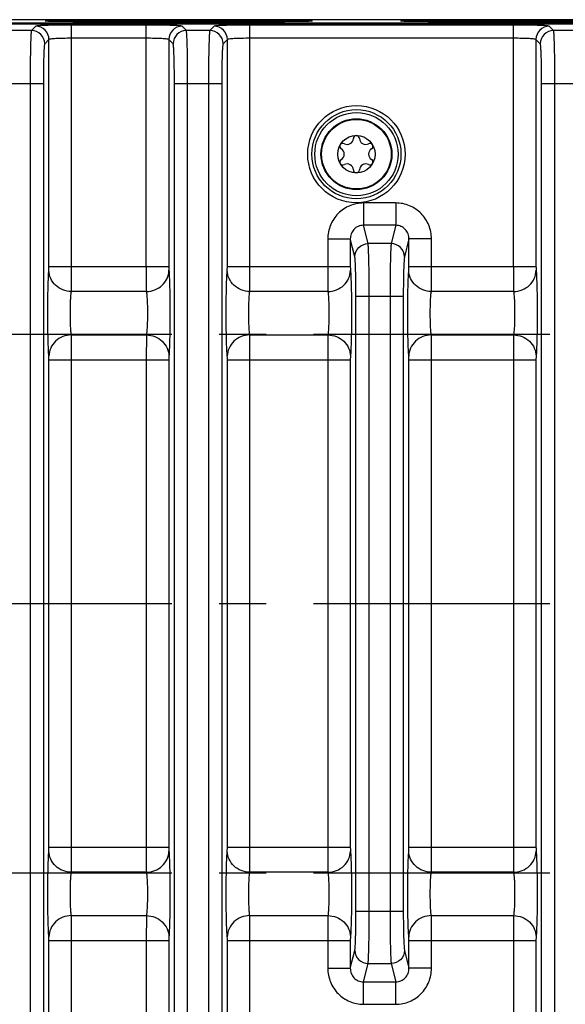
# Model space of a CAD drawing. Header units: inches. Extents: x 0 to 34, y 0 to 22.
# Tile 83 of 133: x 16.8 to 18.4, y 3.7 to 6.6. Entities that reach past the tile are written whole.
import ezdxf

# ---------------------------------------------------------------- set-up
doc = ezdxf.new("R2010")
doc.units = ezdxf.units.IN
doc.header["$LTSCALE"] = 1.87
doc.header["$MEASUREMENT"] = 0
doc.linetypes.add('CENTER', pattern=[0.6, 0.375, -0.075, 0.075, -0.075])
doc.layers.get('0').update_dxf_attribs({"linetype": 'CONTINUOUS'})
for name, color, linetype in [('02___PRT_ALL_AXES', 7, 'CONTINUOUS'), ('COSMETIC', 7, 'CONTINUOUS'), ('DIMENSIONS', 7, 'CONTINUOUS')]:
    doc.layers.add(name, color=color, linetype=linetype)
doc.styles.get("Standard").update_dxf_attribs({"font": 'txt', "width": 0.8})
doc.dimstyles.new('DIMSTYLE_2', dxfattribs={"dimtxt": 0.125, "dimasz": 0.18, "dimexe": 0.125, "dimexo": 0.0625, "dimgap": 0.0625, "dimtad": 0, "dimtih": 1, "dimtoh": 1, "dimzin": 4, "dimdsep": 46, "dimtxsty": 'STANDARD', "dimblk": '_FILLED', "dimblk1": '_FILLED', "dimblk2": '_FILLED', "dimcen": 0.09, "dimadec": 0, "dimazin": 0, "dimtp": 0.01, "dimtm": 0.01, "dimtfac": 1, "dimtofl": 0, "dimtmove": 0, "dimatfit": 3, "dimldrblk": '_FILLED', "dimfxl": 1, "dimtolj": 1, "dimtzin": 4, "dimarcsym": 0})

# ---------------------------------------------------------------- blocks, each defined once
blk = doc.blocks.new('_FILLED')
at = {"color": 0, "linetype": 'ByBlock'}
blk.add_solid([(0, 0), (-1, 0.1736), (-1, -0.1736)], dxfattribs=at)
blk = doc.blocks.new('*D16')
at = {"layer": 'DIMENSIONS', "color": 2, "linetype": 'Continuous', "transparency": 16777216}
for p, q in [((14.308, 3.7623), (14.308, 2.3057)), ((19.0324, 3.7623), (19.0324, 2.3057)), ((14.308, 2.4307), (16.0952, 2.4307)), ((19.0324, 2.4307), (17.2452, 2.4307))]:
    blk.add_line(p, q, dxfattribs=at)
at = {"layer": 'DIMENSIONS', "color": 2, "linetype": 'Continuous', "transparency": 16777216, "xscale": 0.18, "yscale": 0.18, "zscale": 0.18, "rotation": 180}
blk.add_blockref('_FILLED', (14.308, 2.4307), dxfattribs=at)
at = {"layer": 'DIMENSIONS', "color": 2, "linetype": 'Continuous', "transparency": 16777216, "xscale": 0.18, "yscale": 0.18, "zscale": 0.18}
blk.add_blockref('_FILLED', (19.0324, 2.4307), dxfattribs=at)
at = {"layer": 'DIMENSIONS', "color": 2, "linetype": 'Continuous', "transparency": 16777216, "insert": (16.6702, 2.4932), "char_height": 0.125, "width": 1.025, "attachment_point": 2, "line_spacing_factor": 0.9}
blk.add_mtext('4.72{\\Ftxt.shx;\\W1.000000;\\H0.125000; }[120]', dxfattribs=at)
blk = doc.blocks.new('*D19')
at = {"layer": 'DIMENSIONS', "color": 2, "linetype": 'Continuous', "transparency": 16777216}
for p, q in [((11.3967, 4.6922), (11.3967, 0.8057)), ((24.3428, 3.2182), (24.3428, 0.8057)), ((11.3967, 0.9307), (17.1448, 0.9307)), ((24.3428, 0.9307), (18.5948, 0.9307))]:
    blk.add_line(p, q, dxfattribs=at)
at = {"layer": 'DIMENSIONS', "color": 2, "linetype": 'Continuous', "transparency": 16777216, "xscale": 0.18, "yscale": 0.18, "zscale": 0.18, "rotation": 180}
blk.add_blockref('_FILLED', (11.3967, 0.9307), dxfattribs=at)
at = {"layer": 'DIMENSIONS', "color": 2, "linetype": 'Continuous', "transparency": 16777216, "xscale": 0.18, "yscale": 0.18, "zscale": 0.18}
blk.add_blockref('_FILLED', (24.3428, 0.9307), dxfattribs=at)
at = {"layer": 'DIMENSIONS', "color": 2, "linetype": 'Continuous', "transparency": 16777216, "insert": (17.8698, 0.9932), "char_height": 0.125, "width": 1.325, "attachment_point": 2, "line_spacing_factor": 0.9}
blk.add_mtext('12.95{\\Ftxt.shx;\\W1.000000;\\H0.125000; }[328.8]', dxfattribs=at)

msp = doc.modelspace()

# ---------------------------------------------------------------- linework, layer by layer
at = {"color": 7, "linetype": 'Continuous'}
for p, q in [((24.2428, 6.6497), (15.4209, 6.6497)), ((16.9785, 6.6473), (16.9785, 6.6438)), ((16.9785, 6.6473), (17.5691, 6.6473)), ((17.5691, 6.6438), (16.9785, 6.6438)), ((17.5691, 6.6473), (17.5691, 6.6438)), ((18.0335, 6.6473), (18.0335, 6.6438)), ((18.0335, 6.6473), (18.6241, 6.6473)), ((18.6241, 6.6438), (18.0335, 6.6438)), ((12.5547, 6.6373), (24.2326, 6.6373)), ((24.232, 6.6389), (15.4207, 6.6389)), ((16.8366, 6.6175), (16.7668, 6.6175)), ((16.8493, 6.6302), (16.8366, 6.6175)), ((16.9555, 5.9164), (16.9555, 6.6338)), ((17.1774, 6.6338), (16.9555, 6.6338)), ((17.1774, 5.9164), (17.1774, 6.6338)), ((17.2964, 6.6175), (17.2836, 6.6302)), ((17.3661, 6.6175), (17.2964, 6.6175)), ((17.3788, 6.6302), (17.3661, 6.6175)), ((17.4851, 5.9164), (17.4851, 6.6338)), ((18.2675, 6.6338), (17.4851, 6.6338)), ((18.2675, 5.9164), (18.2675, 6.6338)), ((18.3865, 6.6175), (18.3738, 6.6302)), ((18.4562, 6.6175), (18.3865, 6.6175)), ((16.8886, 6.5909), (16.8759, 6.5781)), ((16.8886, 5.9164), (16.8886, 6.5909)), ((17.1774, 6.5945), (16.9555, 6.5945)), ((17.2443, 6.5909), (17.2443, 5.9164)), ((17.257, 6.5781), (17.2443, 6.5909)), ((17.4182, 6.5909), (17.4054, 6.5781)), ((17.4182, 5.9164), (17.4182, 6.5909)), ((18.2675, 6.5945), (17.4851, 6.5945)), ((18.3344, 6.5909), (18.3344, 5.9164)), ((18.3472, 6.5781), (18.3344, 6.5909)), ((16.7315, 6.4601), (16.8719, 6.4601)), ((16.8326, 6.4601), (16.8326, 3.3703)), ((16.8719, 6.4601), (16.8719, 3.3703)), ((17.261, 3.3703), (17.261, 6.4601)), ((17.261, 6.4601), (17.4014, 6.4601)), ((17.3003, 3.3703), (17.3003, 6.4601)), ((17.3621, 6.4601), (17.3621, 3.3703)), ((17.4014, 6.4601), (17.4014, 3.3703)), ((18.3512, 3.3703), (18.3512, 6.4601)), ((18.3512, 6.4601), (18.4916, 6.4601)), ((18.3905, 3.3703), (18.3905, 6.4601)), ((17.8222, 6.1053), (17.8222, 6.039)), ((17.9182, 6.1053), (17.8222, 6.1053)), ((17.9182, 6.1053), (17.9182, 6.039)), ((17.8358, 5.9844), (17.8222, 6.039)), ((17.9182, 6.039), (17.8222, 6.039)), ((17.9182, 6.039), (17.9046, 5.9844)), ((17.7164, 5.9984), (17.7164, 5.9164)), ((17.7164, 5.9984), (17.7832, 5.9984)), ((17.7832, 5.9984), (17.7832, 5.9164)), ((17.7964, 5.9454), (17.7832, 5.9984)), ((17.9571, 5.9984), (17.944, 5.9454)), ((17.9571, 5.9164), (17.9571, 5.9984)), ((18.024, 5.9984), (17.9571, 5.9984)), ((18.024, 5.9164), (18.024, 5.9984)), ((17.9046, 5.9844), (17.8358, 5.9844)), ((16.8884, 5.9052), (16.8886, 5.9164)), ((16.8886, 5.9164), (17.2443, 5.9164)), ((16.9553, 5.8421), (16.9555, 5.9164)), ((17.4179, 5.9052), (17.4182, 5.9164)), ((17.4182, 5.9164), (17.7832, 5.9164)), ((17.4848, 5.8421), (17.4851, 5.9164)), ((17.9569, 5.9052), (17.9571, 5.9164)), ((17.9571, 5.9164), (18.3344, 5.9164)), ((18.0238, 5.8421), (18.024, 5.9164)), ((17.1777, 5.8421), (16.9553, 5.8421)), ((17.7166, 5.8421), (17.4848, 5.8421)), ((17.8, 4.0019), (17.8, 5.8285)), ((17.8, 5.8285), (17.9404, 5.8285)), ((17.8393, 4.0019), (17.8393, 5.8285)), ((17.9011, 5.8285), (17.9011, 4.0019)), ((17.9404, 5.8285), (17.9404, 4.0019)), ((18.2678, 5.8421), (18.0238, 5.8421)), ((16.9553, 5.7133), (17.1777, 5.7133)), ((17.1777, 5.7133), (17.1774, 5.639)), ((17.4848, 5.7133), (17.7166, 5.7133)), ((17.7166, 5.7133), (17.7164, 5.639)), ((18.0238, 5.7133), (18.2678, 5.7133)), ((18.2678, 5.7133), (18.2675, 5.639)), ((17.2445, 5.6501), (17.2443, 5.639)), ((17.7835, 5.6501), (17.7832, 5.639)), ((18.3347, 5.6501), (18.3344, 5.639)), ((16.8886, 4.1914), (16.8886, 5.639)), ((16.8886, 5.639), (17.2443, 5.639)), ((16.9555, 4.1914), (16.9555, 5.639)), ((17.1774, 5.639), (17.1774, 4.1914)), ((17.2443, 5.639), (17.2443, 4.1914)), ((17.4182, 4.1914), (17.4182, 5.639)), ((17.4182, 5.639), (17.7832, 5.639)), ((17.4851, 4.1914), (17.4851, 5.639)), ((17.7164, 5.639), (17.7164, 4.1914)), ((17.7832, 5.639), (17.7832, 4.1914)), ((17.9571, 4.1914), (17.9571, 5.639)), ((17.9571, 5.639), (18.3344, 5.639)), ((18.024, 4.1914), (18.024, 5.639)), ((18.2675, 5.639), (18.2675, 4.1914)), ((18.3344, 5.639), (18.3344, 4.1914)), ((16.8884, 4.1802), (16.8886, 4.1914)), ((16.8886, 4.1914), (17.2443, 4.1914)), ((16.9553, 4.1171), (16.9555, 4.1914)), ((17.4179, 4.1802), (17.4182, 4.1914)), ((17.4182, 4.1914), (17.7832, 4.1914)), ((17.4848, 4.1171), (17.4851, 4.1914)), ((17.9569, 4.1802), (17.9571, 4.1914)), ((17.9571, 4.1914), (18.3344, 4.1914)), ((18.0238, 4.1171), (18.024, 4.1914)), ((17.1777, 4.1171), (16.9553, 4.1171)), ((17.7166, 4.1171), (17.4848, 4.1171)), ((18.2678, 4.1171), (18.0238, 4.1171)), ((16.9553, 3.9883), (17.1777, 3.9883)), ((17.1777, 3.9883), (17.1774, 3.914)), ((17.4848, 3.9883), (17.7166, 3.9883)), ((17.7166, 3.9883), (17.7164, 3.914)), ((17.8, 4.0019), (17.9404, 4.0019)), ((18.0238, 3.9883), (18.2678, 3.9883)), ((18.2678, 3.9883), (18.2675, 3.914)), ((17.2445, 3.9251), (17.2443, 3.914)), ((17.7835, 3.9251), (17.7832, 3.914)), ((18.3347, 3.9251), (18.3344, 3.914)), ((16.8886, 3.2395), (16.8886, 3.914)), ((16.8886, 3.914), (17.2443, 3.914)), ((16.9555, 3.1966), (16.9555, 3.914)), ((17.1774, 3.914), (17.1774, 3.1966)), ((17.2443, 3.914), (17.2443, 3.2395)), ((17.4182, 3.914), (17.7832, 3.914)), ((17.4182, 3.2395), (17.4182, 3.914)), ((17.4851, 3.1966), (17.4851, 3.914)), ((17.7164, 3.914), (17.7164, 3.8319)), ((17.7832, 3.914), (17.7832, 3.8319)), ((17.9571, 3.914), (18.3344, 3.914)), ((17.9571, 3.8319), (17.9571, 3.914)), ((18.024, 3.8319), (18.024, 3.914)), ((18.2675, 3.914), (18.2675, 3.1966)), ((18.3344, 3.914), (18.3344, 3.2395)), ((17.7832, 3.8319), (17.7964, 3.885)), ((17.944, 3.885), (17.9571, 3.8319)), ((17.7164, 3.8319), (17.7832, 3.8319)), ((17.8222, 3.7914), (17.8358, 3.846)), ((17.8358, 3.846), (17.9046, 3.846)), ((17.9046, 3.846), (17.9182, 3.7914)), ((18.024, 3.8319), (17.9571, 3.8319)), ((17.8222, 3.7914), (17.9182, 3.7914)), ((17.8222, 3.7251), (17.8222, 3.7914)), ((17.9182, 3.7251), (17.9182, 3.7914)), ((17.8222, 3.7251), (17.9182, 3.7251))]:
    msp.add_line(p, q, dxfattribs=at)
for radius in [0.1445, 0.1236, 0.1053, 0.1033, 0.0555]:
    msp.add_circle((17.8013, 6.2502), radius, dxfattribs=at)
for centre, radius, start, end in [((16.8365, 6.5781), 0.0394, 0.0842, 89.9158), ((16.8492, 6.5908), 0.0394, 0.0842, 89.9158), ((17.2837, 6.5908), 0.0394, 90.0842, 179.9158), ((17.2964, 6.5781), 0.0394, 90.0842, 179.9158), ((17.366, 6.5781), 0.0394, 0.0842, 89.9158), ((17.3788, 6.5908), 0.0394, 0.0842, 89.9158), ((18.3738, 6.5908), 0.0394, 90.0842, 179.9158), ((18.3866, 6.5781), 0.0394, 90.0842, 179.9158), ((17.7741, 6.2972), 0.0181, 241.6303, 358.3697), ((17.8013, 6.2965), 0.00906, 1.6303, 178.3697), ((17.8285, 6.2972), 0.0181, 181.6303, 298.3697), ((17.7612, 6.2733), 0.00906, 61.6303, 238.3697), ((17.747, 6.2502), 0.0181, 301.6303, 58.3697), ((17.8414, 6.2733), 0.00906, 301.6303, 118.3697), ((17.8556, 6.2502), 0.0181, 121.6303, 238.3697), ((17.7612, 6.2271), 0.00906, 121.6303, 298.3697), ((17.8414, 6.2271), 0.00906, 241.6303, 58.3697), ((17.7741, 6.2032), 0.0181, 1.6303, 118.3697), ((17.8013, 6.2039), 0.00906, 181.6303, 358.3697), ((17.8285, 6.2032), 0.0181, 61.6303, 178.3697)]:
    msp.add_arc(centre, radius, start, end, dxfattribs=at)
for points, knots in [([(16.8779, 6.6455), (16.8779, 6.6456), (16.8784, 6.6457), (16.8788, 6.6458), (16.8797, 6.6459), (16.8807, 6.646), (16.8825, 6.6461), (16.8854, 6.6462), (16.8895, 6.6464), (16.8946, 6.6465), (16.9004, 6.6467), (16.9097, 6.6468), (16.9229, 6.647), (16.9402, 6.6472), (16.959, 6.6473), (16.972, 6.6473), (16.9785, 6.6473)], [0, 0, 0, 0, 0.003636, 0.008994, 0.016773, 0.026965, 0.03955, 0.071776, 0.113136, 0.163228, 0.221576, 0.287618, 0.439913, 0.614301, 0.804287, 1, 1, 1, 1]), ([(16.9785, 6.6438), (16.9721, 6.6438), (16.9594, 6.6438), (16.941, 6.6439), (16.9264, 6.644), (16.9155, 6.6442), (16.9083, 6.6443), (16.9017, 6.6444), (16.8958, 6.6446), (16.8907, 6.6447), (16.8864, 6.6448), (16.8834, 6.645), (16.8814, 6.6451), (16.8802, 6.6452), (16.8793, 6.6453), (16.8787, 6.6453), (16.8782, 6.6454), (16.878, 6.6455), (16.8779, 6.6455)], [0, 0, 0, 0, 0.191597, 0.377824, 0.549417, 0.627753, 0.700256, 0.766188, 0.824878, 0.875779, 0.918432, 0.95244, 0.966098, 0.977483, 0.98657, 0.993345, 0.997804, 1, 1, 1, 1]), ([(17.5691, 6.6473), (17.5756, 6.6473), (17.5886, 6.6473), (17.6074, 6.6472), (17.6247, 6.647), (17.6379, 6.6468), (17.6472, 6.6467), (17.653, 6.6465), (17.658, 6.6464), (17.6622, 6.6462), (17.6651, 6.6461), (17.6669, 6.646), (17.6679, 6.6459), (17.6688, 6.6458), (17.6692, 6.6457), (17.6697, 6.6456), (17.6697, 6.6455)], [0, 0, 0, 0, 0.195826, 0.385808, 0.560148, 0.712431, 0.778462, 0.836799, 0.886882, 0.928236, 0.960456, 0.97304, 0.98323, 0.991008, 0.996364, 1, 1, 1, 1]), ([(17.6697, 6.6455), (17.6696, 6.6455), (17.6694, 6.6454), (17.6689, 6.6453), (17.6683, 6.6453), (17.6674, 6.6452), (17.6662, 6.6451), (17.6642, 6.645), (17.6612, 6.6448), (17.6569, 6.6447), (17.6518, 6.6446), (17.6459, 6.6444), (17.6393, 6.6443), (17.632, 6.6442), (17.6212, 6.644), (17.6066, 6.6439), (17.5882, 6.6438), (17.5755, 6.6438), (17.5691, 6.6438)], [0, 0, 0, 0, 0.002196, 0.006656, 0.013431, 0.02252, 0.033907, 0.047568, 0.081581, 0.12424, 0.17515, 0.233851, 0.299794, 0.372301, 0.450644, 0.622288, 0.808515, 1, 1, 1, 1]), ([(17.9329, 6.6455), (17.9329, 6.6456), (17.9334, 6.6457), (17.9338, 6.6458), (17.9347, 6.6459), (17.9357, 6.646), (17.9375, 6.6461), (17.9404, 6.6462), (17.9445, 6.6464), (17.9496, 6.6465), (17.9554, 6.6467), (17.9647, 6.6468), (17.9779, 6.647), (17.9952, 6.6472), (18.014, 6.6473), (18.027, 6.6473), (18.0335, 6.6473)], [0, 0, 0, 0, 0.003636, 0.008994, 0.016773, 0.026965, 0.03955, 0.071776, 0.113136, 0.163228, 0.221576, 0.287618, 0.439913, 0.614301, 0.804287, 1, 1, 1, 1]), ([(18.0335, 6.6438), (18.0271, 6.6438), (18.0144, 6.6438), (17.996, 6.6439), (17.9814, 6.644), (17.9705, 6.6442), (17.9633, 6.6443), (17.9567, 6.6444), (17.9508, 6.6446), (17.9457, 6.6447), (17.9414, 6.6448), (17.9384, 6.645), (17.9364, 6.6451), (17.9352, 6.6452), (17.9343, 6.6453), (17.9337, 6.6453), (17.9332, 6.6454), (17.933, 6.6455), (17.9329, 6.6455)], [0, 0, 0, 0, 0.191597, 0.377824, 0.549417, 0.627753, 0.700256, 0.766188, 0.824878, 0.875779, 0.918432, 0.95244, 0.966098, 0.977483, 0.98657, 0.993345, 0.997804, 1, 1, 1, 1]), ([(16.8366, 6.6175), (16.8363, 6.6171), (16.8361, 6.6157), (16.8357, 6.6131), (16.8353, 6.609), (16.8348, 6.6008), (16.8342, 6.5875), (16.8337, 6.5682), (16.8332, 6.5448), (16.8327, 6.5084), (16.8326, 6.4798), (16.8326, 6.4601)], [0, 0, 0, 0, 0.008329, 0.02557, 0.051712, 0.086556, 0.180988, 0.305477, 0.455483, 0.625443, 1, 1, 1, 1]), ([(16.9555, 6.6338), (16.9423, 6.6338), (16.923, 6.6337), (16.8984, 6.6332), (16.8826, 6.6328), (16.8695, 6.6323), (16.8605, 6.6318), (16.855, 6.6313), (16.8522, 6.631), (16.8505, 6.6307), (16.8495, 6.6304), (16.8493, 6.6302)], [0, 0, 0, 0, 0.374119, 0.543968, 0.693877, 0.818356, 0.912859, 0.947756, 0.973996, 0.991383, 1, 1, 1, 1]), ([(17.2836, 6.6302), (17.2834, 6.6304), (17.2824, 6.6307), (17.2807, 6.631), (17.2779, 6.6313), (17.2724, 6.6318), (17.2634, 6.6323), (17.2503, 6.6328), (17.2346, 6.6332), (17.21, 6.6337), (17.1907, 6.6338), (17.1774, 6.6338)], [0, 0, 0, 0, 0.008597, 0.025964, 0.052179, 0.087061, 0.18149, 0.305911, 0.455827, 0.625676, 1, 1, 1, 1]), ([(17.3003, 6.4601), (17.3003, 6.4798), (17.3002, 6.5084), (17.2997, 6.5448), (17.2993, 6.5682), (17.2987, 6.5875), (17.2981, 6.6008), (17.2976, 6.609), (17.2972, 6.6131), (17.2968, 6.6157), (17.2966, 6.6171), (17.2964, 6.6175)], [0, 0, 0, 0, 0.374557, 0.544517, 0.694523, 0.819012, 0.913444, 0.948288, 0.97443, 0.991671, 1, 1, 1, 1]), ([(17.3661, 6.6175), (17.3658, 6.6171), (17.3656, 6.6157), (17.3652, 6.6131), (17.3649, 6.609), (17.3643, 6.6008), (17.3638, 6.5875), (17.3632, 6.5682), (17.3627, 6.5448), (17.3622, 6.5084), (17.3621, 6.4798), (17.3621, 6.4601)], [0, 0, 0, 0, 0.008329, 0.02557, 0.051712, 0.086556, 0.180988, 0.305477, 0.455483, 0.625443, 1, 1, 1, 1]), ([(17.4851, 6.6338), (17.4718, 6.6338), (17.4525, 6.6337), (17.4279, 6.6332), (17.4121, 6.6328), (17.3991, 6.6323), (17.3901, 6.6318), (17.3846, 6.6313), (17.3818, 6.631), (17.38, 6.6307), (17.379, 6.6304), (17.3788, 6.6302)], [0, 0, 0, 0, 0.374119, 0.543968, 0.693877, 0.818356, 0.912859, 0.947756, 0.973996, 0.991383, 1, 1, 1, 1]), ([(18.3738, 6.6302), (18.3736, 6.6304), (18.3726, 6.6307), (18.3708, 6.631), (18.368, 6.6313), (18.3626, 6.6318), (18.3536, 6.6323), (18.3405, 6.6328), (18.3247, 6.6332), (18.3001, 6.6337), (18.2808, 6.6338), (18.2675, 6.6338)], [0, 0, 0, 0, 0.008597, 0.025964, 0.052179, 0.087061, 0.18149, 0.305911, 0.455827, 0.625676, 1, 1, 1, 1]), ([(18.3905, 6.4601), (18.3905, 6.4798), (18.3904, 6.5084), (18.3899, 6.5448), (18.3894, 6.5682), (18.3888, 6.5875), (18.3883, 6.6008), (18.3877, 6.609), (18.3874, 6.6131), (18.387, 6.6157), (18.3868, 6.6171), (18.3865, 6.6175)], [0, 0, 0, 0, 0.374557, 0.544517, 0.694523, 0.819012, 0.913444, 0.948288, 0.97443, 0.991671, 1, 1, 1, 1]), ([(16.9555, 6.5945), (16.9472, 6.5945), (16.935, 6.5943), (16.9195, 6.5939), (16.9096, 6.5935), (16.9014, 6.5929), (16.895, 6.5924), (16.8912, 6.5917), (16.889, 6.5914), (16.8886, 6.5909)], [0, 0, 0, 0, 0.373447, 0.54299, 0.692643, 0.816964, 0.91148, 0.97293, 1, 1, 1, 1]), ([(17.2443, 6.5909), (17.2439, 6.5914), (17.2417, 6.5917), (17.2379, 6.5924), (17.2315, 6.5929), (17.2233, 6.5935), (17.2134, 6.5939), (17.1979, 6.5943), (17.1857, 6.5945), (17.1774, 6.5945)], [0, 0, 0, 0, 0.027052, 0.088466, 0.182908, 0.307182, 0.456838, 0.626375, 1, 1, 1, 1]), ([(17.4851, 6.5945), (17.4767, 6.5945), (17.4645, 6.5943), (17.449, 6.5939), (17.4391, 6.5935), (17.4309, 6.5929), (17.4245, 6.5924), (17.4208, 6.5917), (17.4185, 6.5914), (17.4182, 6.5909)], [0, 0, 0, 0, 0.373447, 0.54299, 0.692643, 0.816964, 0.91148, 0.97293, 1, 1, 1, 1]), ([(18.3344, 6.5909), (18.3341, 6.5914), (18.3318, 6.5917), (18.3281, 6.5924), (18.3217, 6.5929), (18.3135, 6.5935), (18.3036, 6.5939), (18.2881, 6.5943), (18.2759, 6.5945), (18.2675, 6.5945)], [0, 0, 0, 0, 0.027052, 0.088466, 0.182908, 0.307182, 0.456838, 0.626375, 1, 1, 1, 1]), ([(16.8759, 6.5781), (16.8757, 6.5779), (16.8754, 6.5768), (16.875, 6.5749), (16.8747, 6.5718), (16.8741, 6.5657), (16.8736, 6.5557), (16.873, 6.5411), (16.8725, 6.5236), (16.872, 6.4963), (16.8719, 6.4748), (16.8719, 6.4601)], [0, 0, 0, 0, 0.008604, 0.025967, 0.052176, 0.087054, 0.181481, 0.305903, 0.455824, 0.625684, 1, 1, 1, 1]), ([(17.261, 6.4601), (17.261, 6.4748), (17.2609, 6.4963), (17.2604, 6.5236), (17.2599, 6.5411), (17.2593, 6.5557), (17.2588, 6.5657), (17.2582, 6.5718), (17.2579, 6.5749), (17.2575, 6.5768), (17.2573, 6.5779), (17.257, 6.5781)], [0, 0, 0, 0, 0.374316, 0.544176, 0.694097, 0.818519, 0.912946, 0.947824, 0.974033, 0.991396, 1, 1, 1, 1]), ([(17.4054, 6.5781), (17.4052, 6.5779), (17.4049, 6.5768), (17.4046, 6.5749), (17.4042, 6.5718), (17.4037, 6.5657), (17.4031, 6.5557), (17.4025, 6.5411), (17.4021, 6.5236), (17.4016, 6.4963), (17.4014, 6.4748), (17.4014, 6.4601)], [0, 0, 0, 0, 0.008604, 0.025967, 0.052176, 0.087054, 0.181481, 0.305903, 0.455824, 0.625684, 1, 1, 1, 1]), ([(18.3512, 6.4601), (18.3512, 6.4748), (18.351, 6.4963), (18.3505, 6.5236), (18.3501, 6.5411), (18.3495, 6.5557), (18.3489, 6.5657), (18.3484, 6.5718), (18.348, 6.5749), (18.3477, 6.5768), (18.3474, 6.5779), (18.3472, 6.5781)], [0, 0, 0, 0, 0.374316, 0.544176, 0.694097, 0.818519, 0.912946, 0.947824, 0.974033, 0.991396, 1, 1, 1, 1]), ([(17.8222, 6.1053), (17.8084, 6.1053), (17.7804, 6.0997), (17.7452, 6.0758), (17.7218, 6.0402), (17.7164, 6.0123), (17.7164, 5.9984)], [0, 0, 0, 0, 0.250003, 0.499951, 0.749924, 1, 1, 1, 1]), ([(18.024, 5.9984), (18.024, 6.0123), (18.0186, 6.0402), (17.9952, 6.0758), (17.96, 6.0997), (17.932, 6.1053), (17.9182, 6.1053)], [0, 0, 0, 0, 0.250075, 0.50005, 0.750001, 1, 1, 1, 1]), ([(17.8222, 6.039), (17.817, 6.039), (17.8064, 6.0369), (17.7933, 6.0275), (17.785, 6.014), (17.7832, 6.0036), (17.7832, 5.9984)], [0, 0, 0, 0, 0.252287, 0.503673, 0.752857, 1, 1, 1, 1]), ([(17.9571, 5.9984), (17.9572, 6.0036), (17.9554, 6.014), (17.9471, 6.0275), (17.934, 6.0369), (17.9234, 6.039), (17.9182, 6.039)], [0, 0, 0, 0, 0.247143, 0.496329, 0.747717, 1, 1, 1, 1]), ([(17.7964, 5.9454), (17.7965, 5.9554), (17.805, 5.9761), (17.8258, 5.9844), (17.8358, 5.9844)], [0, 0, 0, 0, 0.498388, 1, 1, 1, 1]), ([(17.8393, 5.8285), (17.8393, 5.8468), (17.8392, 5.8813), (17.8385, 5.9274), (17.8377, 5.9589), (17.8366, 5.9764), (17.8362, 5.9823), (17.8358, 5.9844)], [0, 0, 0, 0, 0.353542, 0.662219, 0.887141, 0.958811, 1, 1, 1, 1]), ([(17.9046, 5.9844), (17.9042, 5.9823), (17.9038, 5.9764), (17.9027, 5.9589), (17.9019, 5.9274), (17.9012, 5.8813), (17.9011, 5.8468), (17.9011, 5.8285)], [0, 0, 0, 0, 0.041189, 0.11286, 0.337782, 0.646459, 1, 1, 1, 1]), ([(17.944, 5.9454), (17.9439, 5.9554), (17.9354, 5.9761), (17.9146, 5.9844), (17.9046, 5.9844)], [0, 0, 0, 0, 0.498388, 1, 1, 1, 1]), ([(17.8, 5.8285), (17.8, 5.8423), (17.7998, 5.8681), (17.7991, 5.9027), (17.7983, 5.9263), (17.7973, 5.9394), (17.7968, 5.9439), (17.7964, 5.9454)], [0, 0, 0, 0, 0.353419, 0.661997, 0.886903, 0.958641, 1, 1, 1, 1]), ([(17.944, 5.9454), (17.9436, 5.9439), (17.9431, 5.9394), (17.9421, 5.9263), (17.9413, 5.9027), (17.9406, 5.8681), (17.9404, 5.8423), (17.9404, 5.8285)], [0, 0, 0, 0, 0.041359, 0.113097, 0.338005, 0.646582, 1, 1, 1, 1]), ([(17.1774, 5.9164), (17.1774, 5.9084), (17.1774, 5.8836), (17.1774, 5.8589), (17.1777, 5.8421)], [0, 0, 0, 0, 0.321742, 1, 1, 1, 1]), ([(17.2443, 5.9164), (17.2443, 5.9152), (17.2443, 5.9115), (17.2443, 5.9078), (17.2445, 5.9052)], [0, 0, 0, 0, 0.321678, 1, 1, 1, 1]), ([(17.7164, 5.9164), (17.7164, 5.9084), (17.7164, 5.8836), (17.7164, 5.8589), (17.7166, 5.8421)], [0, 0, 0, 0, 0.321742, 1, 1, 1, 1]), ([(17.7832, 5.9164), (17.7832, 5.9152), (17.7833, 5.9115), (17.7833, 5.9078), (17.7835, 5.9052)], [0, 0, 0, 0, 0.321678, 1, 1, 1, 1]), ([(18.2675, 5.9164), (18.2675, 5.9084), (18.2676, 5.8836), (18.2676, 5.8589), (18.2678, 5.8421)], [0, 0, 0, 0, 0.321742, 1, 1, 1, 1]), ([(18.3344, 5.9164), (18.3344, 5.9152), (18.3345, 5.9115), (18.3345, 5.9078), (18.3347, 5.9052)], [0, 0, 0, 0, 0.321678, 1, 1, 1, 1]), ([(16.8884, 5.6501), (16.8877, 5.6566), (16.8869, 5.6731), (16.8855, 5.7156), (16.885, 5.7777), (16.8855, 5.8398), (16.8869, 5.8823), (16.8877, 5.8987), (16.8884, 5.9052)], [0, 0, 0, 0, 0.076843, 0.193551, 0.5, 0.806448, 0.923156, 1, 1, 1, 1]), ([(16.9553, 5.8421), (16.9466, 5.8422), (16.9293, 5.8456), (16.9072, 5.8595), (16.8922, 5.8804), (16.8885, 5.8971), (16.8884, 5.9052)], [0, 0, 0, 0, 0.256111, 0.509215, 0.756946, 1, 1, 1, 1]), ([(17.1777, 5.8421), (17.1863, 5.8422), (17.2036, 5.8455), (17.2257, 5.8595), (17.2407, 5.8804), (17.2444, 5.8971), (17.2445, 5.9052)], [0, 0, 0, 0, 0.256111, 0.509215, 0.756946, 1, 1, 1, 1]), ([(17.2445, 5.9052), (17.2452, 5.8987), (17.2461, 5.8823), (17.2474, 5.8398), (17.2479, 5.7777), (17.2474, 5.7156), (17.2461, 5.6731), (17.2452, 5.6566), (17.2445, 5.6501)], [0, 0, 0, 0, 0.076844, 0.193552, 0.5, 0.806449, 0.923156, 1, 1, 1, 1]), ([(17.4179, 5.6501), (17.4172, 5.6566), (17.4164, 5.6731), (17.415, 5.7156), (17.4145, 5.7777), (17.415, 5.8398), (17.4164, 5.8823), (17.4172, 5.8987), (17.4179, 5.9052)], [0, 0, 0, 0, 0.076843, 0.193551, 0.5, 0.806448, 0.923156, 1, 1, 1, 1]), ([(17.4848, 5.8421), (17.4761, 5.8422), (17.4588, 5.8456), (17.4368, 5.8595), (17.4217, 5.8804), (17.418, 5.8971), (17.4179, 5.9052)], [0, 0, 0, 0, 0.256111, 0.509215, 0.756946, 1, 1, 1, 1]), ([(17.7166, 5.8421), (17.7253, 5.8422), (17.7426, 5.8455), (17.7646, 5.8595), (17.7797, 5.8804), (17.7834, 5.8971), (17.7835, 5.9052)], [0, 0, 0, 0, 0.256111, 0.509215, 0.756946, 1, 1, 1, 1]), ([(17.7835, 5.9052), (17.7842, 5.8987), (17.785, 5.8823), (17.7864, 5.8398), (17.7869, 5.7777), (17.7864, 5.7156), (17.785, 5.6731), (17.7842, 5.6566), (17.7835, 5.6501)], [0, 0, 0, 0, 0.076844, 0.193552, 0.5, 0.806449, 0.923156, 1, 1, 1, 1]), ([(17.9569, 5.6501), (17.9562, 5.6566), (17.9554, 5.6731), (17.954, 5.7156), (17.9535, 5.7777), (17.954, 5.8398), (17.9554, 5.8823), (17.9562, 5.8987), (17.9569, 5.9052)], [0, 0, 0, 0, 0.076843, 0.193551, 0.5, 0.806448, 0.923156, 1, 1, 1, 1]), ([(18.0238, 5.8421), (18.0151, 5.8422), (17.9978, 5.8456), (17.9757, 5.8595), (17.9607, 5.8804), (17.957, 5.8971), (17.9569, 5.9052)], [0, 0, 0, 0, 0.256111, 0.509215, 0.756946, 1, 1, 1, 1]), ([(18.2678, 5.8421), (18.2765, 5.8422), (18.2938, 5.8455), (18.3158, 5.8595), (18.3309, 5.8804), (18.3346, 5.8971), (18.3347, 5.9052)], [0, 0, 0, 0, 0.256111, 0.509215, 0.756946, 1, 1, 1, 1]), ([(18.3347, 5.9052), (18.3354, 5.8987), (18.3362, 5.8823), (18.3376, 5.8398), (18.3381, 5.7777), (18.3376, 5.7156), (18.3362, 5.6731), (18.3354, 5.6566), (18.3347, 5.6501)], [0, 0, 0, 0, 0.076844, 0.193552, 0.5, 0.806449, 0.923156, 1, 1, 1, 1]), ([(16.9553, 5.7133), (16.9546, 5.7166), (16.9537, 5.7249), (16.9524, 5.7463), (16.9519, 5.7777), (16.9524, 5.8091), (16.9537, 5.8305), (16.9546, 5.8388), (16.9553, 5.8421)], [0, 0, 0, 0, 0.077147, 0.193831, 0.500016, 0.806192, 0.922866, 1, 1, 1, 1]), ([(17.1777, 5.8421), (17.1783, 5.8388), (17.1792, 5.8305), (17.1805, 5.8091), (17.181, 5.7777), (17.1805, 5.7463), (17.1792, 5.7249), (17.1783, 5.7166), (17.1777, 5.7133)], [0, 0, 0, 0, 0.077134, 0.193809, 0.499986, 0.806171, 0.922854, 1, 1, 1, 1]), ([(17.4848, 5.7133), (17.4841, 5.7166), (17.4833, 5.7249), (17.4819, 5.7463), (17.4814, 5.7777), (17.4819, 5.8091), (17.4833, 5.8305), (17.4841, 5.8388), (17.4848, 5.8421)], [0, 0, 0, 0, 0.077147, 0.193831, 0.500016, 0.806192, 0.922866, 1, 1, 1, 1]), ([(17.7166, 5.8421), (17.7173, 5.8388), (17.7181, 5.8305), (17.7195, 5.8091), (17.72, 5.7777), (17.7195, 5.7463), (17.7181, 5.7249), (17.7173, 5.7166), (17.7166, 5.7133)], [0, 0, 0, 0, 0.077134, 0.193809, 0.499986, 0.806171, 0.922854, 1, 1, 1, 1]), ([(18.0238, 5.7133), (18.0231, 5.7166), (18.0222, 5.7249), (18.0209, 5.7463), (18.0204, 5.7777), (18.0209, 5.8091), (18.0222, 5.8305), (18.0231, 5.8388), (18.0238, 5.8421)], [0, 0, 0, 0, 0.077147, 0.193831, 0.500016, 0.806192, 0.922866, 1, 1, 1, 1]), ([(18.2678, 5.8421), (18.2685, 5.8388), (18.2693, 5.8305), (18.2707, 5.8091), (18.2712, 5.7777), (18.2707, 5.7463), (18.2693, 5.7249), (18.2685, 5.7166), (18.2678, 5.7133)], [0, 0, 0, 0, 0.077134, 0.193809, 0.499986, 0.806171, 0.922854, 1, 1, 1, 1]), ([(16.9553, 5.7133), (16.9466, 5.7132), (16.9293, 5.7098), (16.9072, 5.6959), (16.8922, 5.675), (16.8885, 5.6583), (16.8884, 5.6501)], [0, 0, 0, 0, 0.256111, 0.509215, 0.756946, 1, 1, 1, 1]), ([(16.9555, 5.639), (16.9555, 5.647), (16.9555, 5.6717), (16.9555, 5.6965), (16.9553, 5.7133)], [0, 0, 0, 0, 0.321753, 1, 1, 1, 1]), ([(17.1777, 5.7133), (17.1863, 5.7132), (17.2036, 5.7098), (17.2257, 5.6959), (17.2407, 5.675), (17.2444, 5.6583), (17.2445, 5.6501)], [0, 0, 0, 0, 0.256111, 0.509215, 0.756946, 1, 1, 1, 1]), ([(17.4848, 5.7133), (17.4761, 5.7132), (17.4588, 5.7098), (17.4368, 5.6959), (17.4217, 5.675), (17.418, 5.6583), (17.4179, 5.6501)], [0, 0, 0, 0, 0.256111, 0.509215, 0.756946, 1, 1, 1, 1]), ([(17.4851, 5.639), (17.4851, 5.647), (17.485, 5.6717), (17.485, 5.6965), (17.4848, 5.7133)], [0, 0, 0, 0, 0.321753, 1, 1, 1, 1]), ([(17.7166, 5.7133), (17.7253, 5.7132), (17.7426, 5.7098), (17.7646, 5.6959), (17.7797, 5.675), (17.7834, 5.6583), (17.7835, 5.6501)], [0, 0, 0, 0, 0.256111, 0.509215, 0.756946, 1, 1, 1, 1]), ([(18.0238, 5.7133), (18.0151, 5.7132), (17.9978, 5.7098), (17.9757, 5.6959), (17.9607, 5.675), (17.957, 5.6583), (17.9569, 5.6501)], [0, 0, 0, 0, 0.256111, 0.509215, 0.756946, 1, 1, 1, 1]), ([(18.024, 5.639), (18.024, 5.647), (18.024, 5.6717), (18.024, 5.6965), (18.0238, 5.7133)], [0, 0, 0, 0, 0.321753, 1, 1, 1, 1]), ([(18.2678, 5.7133), (18.2765, 5.7132), (18.2938, 5.7098), (18.3158, 5.6959), (18.3309, 5.675), (18.3346, 5.6583), (18.3347, 5.6501)], [0, 0, 0, 0, 0.256111, 0.509215, 0.756946, 1, 1, 1, 1]), ([(16.8886, 5.639), (16.8886, 5.6402), (16.8886, 5.6439), (16.8886, 5.6476), (16.8884, 5.6501)], [0, 0, 0, 0, 0.321678, 1, 1, 1, 1]), ([(17.4182, 5.639), (17.4182, 5.6402), (17.4181, 5.6439), (17.4181, 5.6476), (17.4179, 5.6501)], [0, 0, 0, 0, 0.321678, 1, 1, 1, 1]), ([(17.9571, 5.639), (17.9571, 5.6402), (17.9571, 5.6439), (17.9571, 5.6476), (17.9569, 5.6501)], [0, 0, 0, 0, 0.321678, 1, 1, 1, 1]), ([(17.1774, 4.1914), (17.1774, 4.1834), (17.1774, 4.1586), (17.1774, 4.1339), (17.1777, 4.1171)], [0, 0, 0, 0, 0.321742, 1, 1, 1, 1]), ([(17.2443, 4.1914), (17.2443, 4.1902), (17.2443, 4.1865), (17.2443, 4.1828), (17.2445, 4.1802)], [0, 0, 0, 0, 0.321678, 1, 1, 1, 1]), ([(17.7164, 4.1914), (17.7164, 4.1834), (17.7164, 4.1586), (17.7164, 4.1339), (17.7166, 4.1171)], [0, 0, 0, 0, 0.321742, 1, 1, 1, 1]), ([(17.7832, 4.1914), (17.7832, 4.1902), (17.7833, 4.1865), (17.7833, 4.1828), (17.7835, 4.1802)], [0, 0, 0, 0, 0.321678, 1, 1, 1, 1]), ([(18.2675, 4.1914), (18.2675, 4.1834), (18.2676, 4.1586), (18.2676, 4.1339), (18.2678, 4.1171)], [0, 0, 0, 0, 0.321742, 1, 1, 1, 1]), ([(18.3344, 4.1914), (18.3344, 4.1902), (18.3345, 4.1865), (18.3345, 4.1828), (18.3347, 4.1802)], [0, 0, 0, 0, 0.321678, 1, 1, 1, 1]), ([(16.8884, 3.9251), (16.8877, 3.9316), (16.8869, 3.9481), (16.8855, 3.9906), (16.885, 4.0527), (16.8855, 4.1148), (16.8869, 4.1573), (16.8877, 4.1737), (16.8884, 4.1802)], [0, 0, 0, 0, 0.076843, 0.193551, 0.5, 0.806448, 0.923156, 1, 1, 1, 1]), ([(16.9553, 4.1171), (16.9466, 4.1172), (16.9293, 4.1206), (16.9072, 4.1345), (16.8922, 4.1554), (16.8885, 4.1721), (16.8884, 4.1802)], [0, 0, 0, 0, 0.256111, 0.509215, 0.756946, 1, 1, 1, 1]), ([(17.1777, 4.1171), (17.1863, 4.1172), (17.2036, 4.1205), (17.2257, 4.1345), (17.2407, 4.1554), (17.2444, 4.1721), (17.2445, 4.1802)], [0, 0, 0, 0, 0.256111, 0.509215, 0.756946, 1, 1, 1, 1]), ([(17.2445, 4.1802), (17.2452, 4.1737), (17.2461, 4.1573), (17.2474, 4.1148), (17.2479, 4.0527), (17.2474, 3.9906), (17.2461, 3.9481), (17.2452, 3.9316), (17.2445, 3.9251)], [0, 0, 0, 0, 0.076844, 0.193552, 0.5, 0.806449, 0.923156, 1, 1, 1, 1]), ([(17.4179, 3.9251), (17.4172, 3.9316), (17.4164, 3.9481), (17.415, 3.9906), (17.4145, 4.0527), (17.415, 4.1148), (17.4164, 4.1573), (17.4172, 4.1737), (17.4179, 4.1802)], [0, 0, 0, 0, 0.076843, 0.193551, 0.5, 0.806448, 0.923156, 1, 1, 1, 1]), ([(17.4848, 4.1171), (17.4761, 4.1172), (17.4588, 4.1206), (17.4368, 4.1345), (17.4217, 4.1554), (17.418, 4.1721), (17.4179, 4.1802)], [0, 0, 0, 0, 0.256111, 0.509215, 0.756946, 1, 1, 1, 1]), ([(17.7166, 4.1171), (17.7253, 4.1172), (17.7426, 4.1205), (17.7646, 4.1345), (17.7797, 4.1554), (17.7834, 4.1721), (17.7835, 4.1802)], [0, 0, 0, 0, 0.256111, 0.509215, 0.756946, 1, 1, 1, 1]), ([(17.7835, 4.1802), (17.7842, 4.1737), (17.785, 4.1573), (17.7864, 4.1148), (17.7869, 4.0527), (17.7864, 3.9906), (17.785, 3.9481), (17.7842, 3.9316), (17.7835, 3.9251)], [0, 0, 0, 0, 0.076844, 0.193552, 0.5, 0.806449, 0.923156, 1, 1, 1, 1]), ([(17.9569, 3.9251), (17.9562, 3.9316), (17.9554, 3.9481), (17.954, 3.9906), (17.9535, 4.0527), (17.954, 4.1148), (17.9554, 4.1573), (17.9562, 4.1737), (17.9569, 4.1802)], [0, 0, 0, 0, 0.076843, 0.193551, 0.5, 0.806448, 0.923156, 1, 1, 1, 1]), ([(18.0238, 4.1171), (18.0151, 4.1172), (17.9978, 4.1206), (17.9757, 4.1345), (17.9607, 4.1554), (17.957, 4.1721), (17.9569, 4.1802)], [0, 0, 0, 0, 0.256111, 0.509215, 0.756946, 1, 1, 1, 1]), ([(18.2678, 4.1171), (18.2765, 4.1172), (18.2938, 4.1205), (18.3158, 4.1345), (18.3309, 4.1554), (18.3346, 4.1721), (18.3347, 4.1802)], [0, 0, 0, 0, 0.256111, 0.509215, 0.756946, 1, 1, 1, 1]), ([(18.3347, 4.1802), (18.3354, 4.1737), (18.3362, 4.1573), (18.3376, 4.1148), (18.3381, 4.0527), (18.3376, 3.9906), (18.3362, 3.9481), (18.3354, 3.9316), (18.3347, 3.9251)], [0, 0, 0, 0, 0.076844, 0.193552, 0.5, 0.806449, 0.923156, 1, 1, 1, 1]), ([(16.9553, 3.9883), (16.9546, 3.9916), (16.9537, 3.9999), (16.9524, 4.0213), (16.9519, 4.0527), (16.9524, 4.0841), (16.9537, 4.1055), (16.9546, 4.1138), (16.9553, 4.1171)], [0, 0, 0, 0, 0.077147, 0.193831, 0.500016, 0.806192, 0.922866, 1, 1, 1, 1]), ([(17.1777, 4.1171), (17.1783, 4.1138), (17.1792, 4.1055), (17.1805, 4.0841), (17.181, 4.0527), (17.1805, 4.0213), (17.1792, 3.9999), (17.1783, 3.9916), (17.1777, 3.9883)], [0, 0, 0, 0, 0.077134, 0.193809, 0.499986, 0.806171, 0.922854, 1, 1, 1, 1]), ([(17.4848, 3.9883), (17.4841, 3.9916), (17.4833, 3.9999), (17.4819, 4.0213), (17.4814, 4.0527), (17.4819, 4.0841), (17.4833, 4.1055), (17.4841, 4.1138), (17.4848, 4.1171)], [0, 0, 0, 0, 0.077147, 0.193831, 0.500016, 0.806192, 0.922866, 1, 1, 1, 1]), ([(17.7166, 4.1171), (17.7173, 4.1138), (17.7181, 4.1055), (17.7195, 4.0841), (17.72, 4.0527), (17.7195, 4.0213), (17.7181, 3.9999), (17.7173, 3.9916), (17.7166, 3.9883)], [0, 0, 0, 0, 0.077134, 0.193809, 0.499986, 0.806171, 0.922854, 1, 1, 1, 1]), ([(18.0238, 3.9883), (18.0231, 3.9916), (18.0222, 3.9999), (18.0209, 4.0213), (18.0204, 4.0527), (18.0209, 4.0841), (18.0222, 4.1055), (18.0231, 4.1138), (18.0238, 4.1171)], [0, 0, 0, 0, 0.077147, 0.193831, 0.500016, 0.806192, 0.922866, 1, 1, 1, 1]), ([(18.2678, 4.1171), (18.2685, 4.1138), (18.2693, 4.1055), (18.2707, 4.0841), (18.2712, 4.0527), (18.2707, 4.0213), (18.2693, 3.9999), (18.2685, 3.9916), (18.2678, 3.9883)], [0, 0, 0, 0, 0.077134, 0.193809, 0.499986, 0.806171, 0.922854, 1, 1, 1, 1]), ([(16.9553, 3.9883), (16.9466, 3.9882), (16.9293, 3.9848), (16.9072, 3.9709), (16.8922, 3.95), (16.8885, 3.9333), (16.8884, 3.9251)], [0, 0, 0, 0, 0.256111, 0.509215, 0.756946, 1, 1, 1, 1]), ([(16.9555, 3.914), (16.9555, 3.922), (16.9555, 3.9467), (16.9555, 3.9715), (16.9553, 3.9883)], [0, 0, 0, 0, 0.321753, 1, 1, 1, 1]), ([(17.1777, 3.9883), (17.1863, 3.9882), (17.2036, 3.9848), (17.2257, 3.9709), (17.2407, 3.95), (17.2444, 3.9333), (17.2445, 3.9251)], [0, 0, 0, 0, 0.256111, 0.509215, 0.756946, 1, 1, 1, 1]), ([(17.4848, 3.9883), (17.4761, 3.9882), (17.4588, 3.9848), (17.4368, 3.9709), (17.4217, 3.95), (17.418, 3.9333), (17.4179, 3.9251)], [0, 0, 0, 0, 0.256111, 0.509215, 0.756946, 1, 1, 1, 1]), ([(17.4851, 3.914), (17.4851, 3.922), (17.485, 3.9467), (17.485, 3.9715), (17.4848, 3.9883)], [0, 0, 0, 0, 0.321753, 1, 1, 1, 1]), ([(17.7166, 3.9883), (17.7253, 3.9882), (17.7426, 3.9848), (17.7646, 3.9709), (17.7797, 3.95), (17.7834, 3.9333), (17.7835, 3.9251)], [0, 0, 0, 0, 0.256111, 0.509215, 0.756946, 1, 1, 1, 1]), ([(17.7964, 3.885), (17.7968, 3.8865), (17.7973, 3.8909), (17.7983, 3.9041), (17.7991, 3.9277), (17.7998, 3.9623), (17.8, 3.9881), (17.8, 4.0019)], [0, 0, 0, 0, 0.041359, 0.113097, 0.338005, 0.646582, 1, 1, 1, 1]), ([(17.8358, 3.846), (17.8362, 3.8481), (17.8366, 3.8539), (17.8377, 3.8715), (17.8385, 3.903), (17.8392, 3.9491), (17.8393, 3.9835), (17.8393, 4.0019)], [0, 0, 0, 0, 0.041189, 0.11286, 0.337782, 0.646459, 1, 1, 1, 1]), ([(17.9011, 4.0019), (17.9011, 3.9835), (17.9012, 3.9491), (17.9019, 3.903), (17.9027, 3.8715), (17.9038, 3.8539), (17.9042, 3.8481), (17.9046, 3.846)], [0, 0, 0, 0, 0.353542, 0.662219, 0.887141, 0.958811, 1, 1, 1, 1]), ([(17.9404, 4.0019), (17.9404, 3.9881), (17.9406, 3.9623), (17.9413, 3.9277), (17.9421, 3.9041), (17.9431, 3.8909), (17.9436, 3.8865), (17.944, 3.885)], [0, 0, 0, 0, 0.353419, 0.661997, 0.886903, 0.958641, 1, 1, 1, 1]), ([(18.0238, 3.9883), (18.0151, 3.9882), (17.9978, 3.9848), (17.9757, 3.9709), (17.9607, 3.95), (17.957, 3.9333), (17.9569, 3.9251)], [0, 0, 0, 0, 0.256111, 0.509215, 0.756946, 1, 1, 1, 1]), ([(18.024, 3.914), (18.024, 3.922), (18.024, 3.9467), (18.024, 3.9715), (18.0238, 3.9883)], [0, 0, 0, 0, 0.321753, 1, 1, 1, 1]), ([(18.2678, 3.9883), (18.2765, 3.9882), (18.2938, 3.9848), (18.3158, 3.9709), (18.3309, 3.95), (18.3346, 3.9333), (18.3347, 3.9251)], [0, 0, 0, 0, 0.256111, 0.509215, 0.756946, 1, 1, 1, 1]), ([(16.8886, 3.914), (16.8886, 3.9152), (16.8886, 3.9189), (16.8886, 3.9226), (16.8884, 3.9251)], [0, 0, 0, 0, 0.321678, 1, 1, 1, 1]), ([(17.4182, 3.914), (17.4182, 3.9152), (17.4181, 3.9189), (17.4181, 3.9226), (17.4179, 3.9251)], [0, 0, 0, 0, 0.321678, 1, 1, 1, 1]), ([(17.9571, 3.914), (17.9571, 3.9152), (17.9571, 3.9189), (17.9571, 3.9226), (17.9569, 3.9251)], [0, 0, 0, 0, 0.321678, 1, 1, 1, 1]), ([(17.7964, 3.885), (17.7965, 3.875), (17.805, 3.8543), (17.8258, 3.846), (17.8358, 3.846)], [0, 0, 0, 0, 0.498388, 1, 1, 1, 1]), ([(17.944, 3.885), (17.9439, 3.875), (17.9354, 3.8543), (17.9146, 3.846), (17.9046, 3.846)], [0, 0, 0, 0, 0.498388, 1, 1, 1, 1]), ([(17.7164, 3.8319), (17.7164, 3.8181), (17.7218, 3.7901), (17.7452, 3.7546), (17.7804, 3.7307), (17.8084, 3.7251), (17.8222, 3.7251)], [0, 0, 0, 0, 0.250075, 0.50005, 0.750001, 1, 1, 1, 1]), ([(17.7832, 3.8319), (17.7832, 3.8268), (17.785, 3.8164), (17.7933, 3.8029), (17.8064, 3.7935), (17.817, 3.7914), (17.8222, 3.7914)], [0, 0, 0, 0, 0.247143, 0.496329, 0.747717, 1, 1, 1, 1]), ([(17.9182, 3.7251), (17.932, 3.7251), (17.96, 3.7307), (17.9952, 3.7546), (18.0186, 3.7901), (18.024, 3.8181), (18.024, 3.8319)], [0, 0, 0, 0, 0.250003, 0.499951, 0.749924, 1, 1, 1, 1]), ([(17.9182, 3.7914), (17.9234, 3.7914), (17.934, 3.7935), (17.9471, 3.8029), (17.9554, 3.8164), (17.9572, 3.8268), (17.9571, 3.8319)], [0, 0, 0, 0, 0.252287, 0.503672, 0.752857, 1, 1, 1, 1])]:
    msp.add_open_spline(points, degree=3, knots=knots, dxfattribs=at)
at = {"layer": '02___PRT_ALL_AXES', "color": 7, "linetype": 'CENTER'}
for p, q in [((14.308, 5.7152), (18.7421, 5.7152)), ((14.308, 4.9152), (18.7421, 4.9152)), ((14.308, 4.1152), (18.7421, 4.1152))]:
    msp.add_line(p, q, dxfattribs=at)
at = {"layer": 'COSMETIC', "color": 7, "linetype": 'Continuous'}
msp.add_circle((17.8013, 6.2502), 0.1323, dxfattribs=at)

# ---------------------------------------------------------------- dimensions: what is measured, and where the dimension line sits
at = {"layer": 'DIMENSIONS', "color": 2, "linetype": 'Continuous'}
dim = msp.add_linear_dim(base=(11.3967, 0.9307), p1=(24.3428, 3.2807), p2=(11.3967, 4.7547), angle=180, dimstyle='DIMSTYLE_2', dxfattribs=at)
dim.commit()
dim.dimension.update_dxf_attribs({"geometry": '*D19', "text_midpoint": (17.8698, 0.9307), "dimtype": 160})
dim = msp.add_linear_dim(base=(19.0324, 2.4307), p1=(14.308, 3.8248), p2=(19.0324, 3.8248), dimstyle='DIMSTYLE_2', dxfattribs=at)
dim.commit()
dim.dimension.update_dxf_attribs({"geometry": '*D16', "text_midpoint": (16.6702, 2.4307), "dimtype": 160})

doc.saveas('drawing.dxf')
